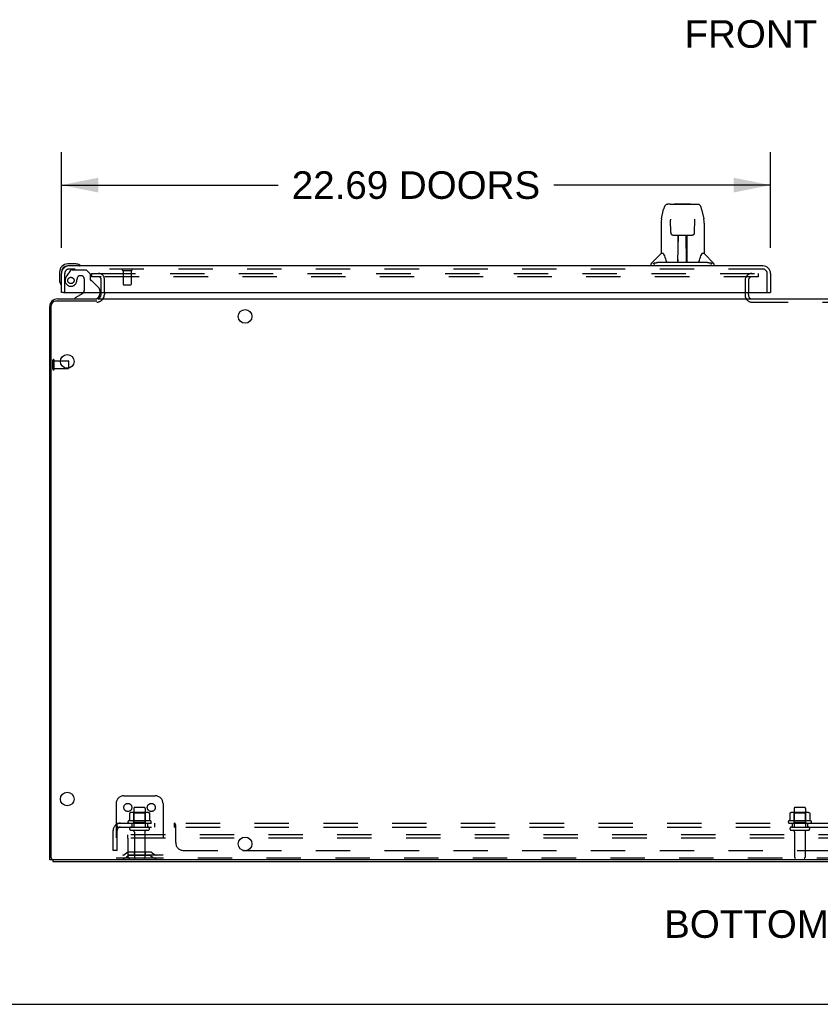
# Model space of a CAD drawing. Header units: inches. Extents: x 0 to 200, y 0 to 129.
# Tile 2 of 82: x 38 to 63, y 0 to 32. Entities that reach past the tile are written whole.
import ezdxf

# ---------------------------------------------------------------- set-up
doc = ezdxf.new("R2010")
doc.units = ezdxf.units.IN
doc.header["$LTSCALE"] = 11
doc.header["$MEASUREMENT"] = 0
doc.linetypes.add('HIDDEN', pattern=[0.2, 0.1, -0.1])
doc.layers.get('0').update_dxf_attribs({"linetype": 'CONTINUOUS'})
for name, color, linetype in [('DEFAULT_2', 8, 'HIDDEN'), ('DIMENSIONS', 7, 'CONTINUOUS'), ('LEFT_DOOR_ASSEMBLY', 7, 'CONTINUOUS'), ('SUBPANEL', 7, 'CONTINUOUS')]:
    doc.layers.add(name, color=color, linetype=linetype)
doc.styles.get("Standard").update_dxf_attribs({"font": 'arial.ttf'})
doc.dimstyles.new('DIMSTYLE_1', dxfattribs={"dimtxt": 0.882353, "dimasz": 1.176471, "dimexe": 0.09, "dimexo": 0.07, "dimgap": 0.0375, "dimtad": 0, "dimtih": 1, "dimtoh": 1, "dimzin": 4, "dimdsep": 46, "dimtxsty": 'Standard', "dimblk": '_FILLED', "dimblk1": '_FILLED', "dimblk2": '_FILLED', "dimcen": 0.09, "dimazin": 1, "dimtfac": 1, "dimtdec": 3, "dimtofl": 0, "dimtmove": 0, "dimatfit": 3, "dimldrblk": '_FILLED', "dimfxl": 0, "dimtolj": 1, "dimtzin": 4, "dimarcsym": 0})

# ---------------------------------------------------------------- blocks, each defined once
blk = doc.blocks.new('_FILLED')
at = {"color": 0, "linetype": 'ByBlock'}
blk.add_solid([(0, 0), (-1, 0.2), (-1, -0.2)], dxfattribs=at)
blk = doc.blocks.new('*D12')
at = {"layer": 'DIMENSIONS', "color": 2, "linetype": 'Continuous'}
for p, q in [((39.194, 24.203), (39.194, 27.268)), ((61.881, 24.203), (61.881, 27.268)), ((39.194, 26.209), (46.128, 26.209)), ((61.881, 26.209), (54.948, 26.209))]:
    blk.add_line(p, q, dxfattribs=at)
at = {"layer": 'DIMENSIONS', "color": 2, "linetype": 'Continuous', "xscale": 1.1764705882, "yscale": 1.1764705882, "zscale": 1.1764705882, "rotation": 180}
blk.add_blockref('_FILLED', (39.194, 26.209), dxfattribs=at)
at = {"layer": 'DIMENSIONS', "color": 2, "linetype": 'Continuous', "xscale": 1.1764705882, "yscale": 1.1764705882, "zscale": 1.1764705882}
blk.add_blockref('_FILLED', (61.881, 26.209), dxfattribs=at)
at = {"layer": 'DIMENSIONS', "color": 2, "linetype": 'Continuous', "insert": (50.538, 26.651), "char_height": 0.88235, "width": 7.9379, "attachment_point": 2, "line_spacing_factor": 0.9}
blk.add_mtext('22.69 DOORS', dxfattribs=at)

msp = doc.modelspace()

# ---------------------------------------------------------------- linework, layer by layer
at = {"color": 3, "linetype": 'Continuous'}
for p, q in [((40.465, 22.711), (40.465, 22.772)), ((39.065, 22.568), (40.322, 22.568)), ((38.819, 4.62), (38.819, 22.322)), ((38.923, 4.568), (86.715, 4.568))]:
    msp.add_line(p, q, dxfattribs=at)
at = {"color": 7, "linetype": 'Continuous'}
for p, q in [((40.569, 22.772), (40.569, 22.711)), ((61.173, 22.711), (61.173, 22.772)), ((40.326, 22.491), (39.001, 22.491)), ((40.371, 22.568), (85.266, 22.568)), ((38.871, 4.683), (38.871, 22.361)), ((39.164, 20.588), (39.413, 20.588)), ((39.423, 20.578), (39.423, 20.353)), ((38.923, 4.62), (38.819, 4.62)), ((38.923, 4.621), (38.923, 4.568)), ((86.704, 4.62), (38.933, 4.62)), ((0, 0), (200, 0))]:
    msp.add_line(p, q, dxfattribs=at)
for centre in [(45.069, 22.006), (39.381, 20.568), (39.381, 6.568), (45.069, 5.131)]:
    msp.add_circle(centre, 0.219, dxfattribs=at)
at = {"color": 3, "linetype": 'Continuous'}
for centre, radius, start, end in [((40.322, 22.711), 0.142, 270, 360), ((39.065, 22.322), 0.246, 90, 180), ((61.288, 22.683), 0.115, 192.8571, 244.7498)]:
    msp.add_arc(centre, radius, start, end, dxfattribs=at)
at = {"color": 7, "linetype": 'Continuous'}
for centre, radius, start, end in [((40.322, 22.711), 0.246, 324.6629, 360), ((39.001, 22.361), 0.13, 90, 180), ((39.413, 20.578), 0.01, 360, 90), ((38.933, 4.683), 0.0625, 180, 270)]:
    msp.add_arc(centre, radius, start, end, dxfattribs=at)
at = {"layer": 'DEFAULT_2', "color": 8, "linetype": 'HIDDEN'}
for p, q in [((40.152, 23.381), (40.152, 23.277)), ((40.152, 23.381), (40.465, 23.381)), ((40.469, 23.381), (61.485, 23.381)), ((61.485, 23.381), (61.485, 23.277)), ((40.465, 23.277), (40.152, 23.277)), ((40.465, 22.772), (40.465, 23.194)), ((61.485, 23.277), (40.469, 23.277)), ((40.569, 22.772), (40.569, 23.194)), ((61.069, 23.162), (61.069, 22.683)), ((61.173, 23.162), (61.173, 22.772)), ((61.173, 22.711), (61.173, 22.683)), ((61.288, 22.464), (61.349, 22.464)), ((61.349, 22.464), (64.288, 22.464)), ((38.923, 20.322), (38.923, 20.606)), ((38.966, 20.322), (38.966, 20.606)), ((38.966, 20.588), (39.164, 20.588)), ((38.966, 20.34), (39.413, 20.34)), ((39.423, 20.35), (39.423, 20.353)), ((41.194, 6.672), (42.194, 6.672)), ((40.944, 6.422), (40.944, 4.672)), ((42.444, 6.422), (42.444, 4.672)), ((41.375, 6.112), (41.375, 5.894)), ((41.95, 6.133), (41.438, 6.133)), ((41.51, 6.113), (41.49, 6.133)), ((41.51, 5.817), (41.51, 6.113)), ((41.877, 6.113), (41.51, 6.113)), ((41.511, 6.267), (41.511, 5.672)), ((41.847, 6.297), (41.541, 6.297)), ((41.877, 6.267), (41.877, 5.672)), ((41.877, 6.113), (41.897, 6.133)), ((41.877, 5.817), (41.877, 6.113)), ((42.013, 6.112), (42.013, 5.894)), ((62.5, 6.112), (62.5, 5.894)), ((63.075, 6.133), (62.563, 6.133)), ((62.635, 6.113), (62.615, 6.133)), ((63.002, 6.113), (62.635, 6.113)), ((62.635, 5.817), (62.635, 6.113)), ((62.636, 6.267), (62.636, 5.672)), ((62.972, 6.297), (62.666, 6.297)), ((63.002, 6.267), (63.002, 5.672)), ((63.002, 6.113), (63.022, 6.133)), ((63.002, 5.817), (63.002, 6.113)), ((63.138, 6.112), (63.138, 5.894)), ((42.05, 5.867), (41.338, 5.867)), ((41.36, 5.797), (42.028, 5.797)), ((41.429, 5.672), (41.958, 5.672)), ((41.51, 5.817), (41.49, 5.797)), ((41.877, 5.817), (41.51, 5.817)), ((41.877, 5.817), (41.897, 5.797)), ((63.175, 5.867), (62.463, 5.867)), ((62.485, 5.797), (63.153, 5.797)), ((62.554, 5.672), (63.083, 5.672)), ((62.635, 5.817), (62.615, 5.797)), ((63.002, 5.817), (62.635, 5.817)), ((63.002, 5.817), (63.022, 5.797)), ((41.319, 5.318), (41.319, 5.422)), ((84.319, 5.422), (41.319, 5.422)), ((41.958, 5.566), (41.429, 5.566)), ((41.528, 5.504), (41.528, 4.702)), ((41.86, 5.504), (41.86, 4.702)), ((63.083, 5.566), (62.554, 5.566)), ((62.653, 5.504), (62.653, 4.702)), ((62.985, 5.504), (62.985, 4.702)), ((41.319, 5.318), (41.319, 4.732)), ((84.319, 5.318), (41.319, 5.318)), ((42.444, 4.776), (40.944, 4.776)), ((41.287, 4.845), (41.219, 4.796)), ((41.348, 4.76), (41.28, 4.711)), ((42.034, 4.866), (41.353, 4.866)), ((42.034, 4.762), (41.353, 4.762)), ((41.519, 4.866), (41.519, 4.762)), ((41.869, 4.866), (41.869, 4.762)), ((42.04, 4.76), (42.108, 4.711)), ((42.101, 4.845), (42.169, 4.796)), ((41.379, 4.672), (40.944, 4.672)), ((84.259, 4.672), (41.379, 4.672))]:
    msp.add_line(p, q, dxfattribs=at)
for points in [[(41.381, 6.121), (41.38, 6.12), (41.378, 6.119), (41.377, 6.118), (41.376, 6.116), (41.375, 6.115), (41.375, 6.113), (41.375, 6.112)], [(42.007, 6.121), (42.008, 6.12), (42.01, 6.119), (42.011, 6.118), (42.012, 6.116), (42.012, 6.115), (42.013, 6.113), (42.013, 6.112)], [(62.506, 6.121), (62.505, 6.12), (62.503, 6.119), (62.502, 6.118), (62.501, 6.116), (62.5, 6.115), (62.5, 6.113), (62.5, 6.112)], [(63.132, 6.121), (63.133, 6.12), (63.135, 6.119), (63.136, 6.118), (63.137, 6.116), (63.137, 6.115), (63.138, 6.113), (63.138, 6.112)], [(41.375, 5.894), (41.375, 5.892), (41.375, 5.891), (41.374, 5.89), (41.374, 5.889), (41.374, 5.889), (41.373, 5.888), (41.373, 5.888), (41.373, 5.887), (41.372, 5.887), (41.372, 5.886), (41.372, 5.886), (41.371, 5.886), (41.371, 5.886), (41.371, 5.885), (41.371, 5.885), (41.37, 5.885), (41.37, 5.885), (41.37, 5.885)], [(42.018, 5.885), (42.018, 5.885), (42.018, 5.885), (42.017, 5.885), (42.017, 5.885), (42.017, 5.886), (42.016, 5.886), (42.016, 5.886), (42.016, 5.886), (42.015, 5.887), (42.015, 5.887), (42.015, 5.888), (42.014, 5.888), (42.014, 5.889), (42.014, 5.889), (42.013, 5.89), (42.013, 5.891), (42.013, 5.892), (42.013, 5.894)], [(62.5, 5.894), (62.5, 5.892), (62.5, 5.891), (62.499, 5.89), (62.499, 5.889), (62.499, 5.889), (62.498, 5.888), (62.498, 5.888), (62.498, 5.887), (62.497, 5.887), (62.497, 5.886), (62.497, 5.886), (62.496, 5.886), (62.496, 5.886), (62.496, 5.885), (62.496, 5.885), (62.495, 5.885), (62.495, 5.885), (62.495, 5.885)], [(63.143, 5.885), (63.143, 5.885), (63.143, 5.885), (63.142, 5.885), (63.142, 5.885), (63.142, 5.886), (63.141, 5.886), (63.141, 5.886), (63.141, 5.886), (63.14, 5.887), (63.14, 5.887), (63.14, 5.888), (63.139, 5.888), (63.139, 5.889), (63.139, 5.889), (63.138, 5.89), (63.138, 5.891), (63.138, 5.892), (63.138, 5.894)]]:
    msp.add_lwpolyline(points, dxfattribs=at)
for centre in [(41.319, 6.297), (42.069, 6.297)]:
    msp.add_circle(centre, 0.128, dxfattribs=at)
for centre, radius, start, end in [((40.383, 23.194), 0.186, 0, 90), ((61.288, 23.162), 0.219, 90, 180), ((40.383, 23.194), 0.0823, 0, 90), ((61.288, 23.162), 0.115, 90, 180), ((61.288, 22.683), 0.219, 180, 270), ((61.288, 22.683), 0.115, 180, 192.8571), ((40.322, 22.711), 0.246, 270, 324.6629), ((61.288, 22.683), 0.115, 244.7498, 270), ((38.944, 20.606), 0.0215, 360, 180), ((38.944, 20.322), 0.0215, 180, 0), ((39.413, 20.35), 0.01, 270, 0), ((41.194, 6.422), 0.25, 90, 180), ((42.194, 6.422), 0.25, 0, 90), ((41.438, 5.992), 0.141, 90, 113.95), ((41.541, 6.267), 0.03, 90, 180), ((41.847, 6.267), 0.03, 0, 90), ((41.95, 5.992), 0.141, 66.05, 90), ((62.563, 5.992), 0.141, 90, 113.95), ((62.666, 6.267), 0.03, 90, 180), ((62.972, 6.267), 0.03, 0, 90), ((63.075, 5.992), 0.141, 66.05, 90), ((41.36, 5.835), 0.0384, 124.4497, 270), ((41.694, 5.267), 0.698, 117.6814, 120.6631), ((41.429, 5.619), 0.053, 90, 270), ((41.958, 5.619), 0.053, 270, 90), ((41.694, 5.267), 0.698, 59.3369, 62.3186), ((42.028, 5.835), 0.0384, 270, 55.5503), ((62.485, 5.835), 0.0384, 124.4497, 270), ((62.819, 5.267), 0.698, 117.6814, 120.6631), ((62.554, 5.619), 0.053, 90, 270), ((63.083, 5.619), 0.053, 270, 90), ((62.819, 5.267), 0.698, 59.3369, 62.3186), ((63.153, 5.835), 0.0384, 270, 55.5503), ((41.465, 5.504), 0.0625, 0, 90), ((41.922, 5.504), 0.0625, 90, 180), ((62.59, 5.504), 0.0625, 0, 90), ((63.047, 5.504), 0.0625, 90, 180), ((41.158, 4.88), 0.104, 270, 305.7539), ((41.353, 4.752), 0.114, 90, 125.7539), ((41.379, 4.732), 0.06, 180, 270), ((41.353, 4.752), 0.01, 90, 125.7539), ((42.034, 4.752), 0.114, 54.2461, 90), ((42.034, 4.752), 0.01, 54.2461, 90), ((42.23, 4.88), 0.104, 234.2461, 270), ((41.158, 4.88), 0.208, 270, 305.7539), ((41.558, 4.702), 0.03, 180, 270), ((41.83, 4.702), 0.03, 270, 360), ((42.23, 4.88), 0.208, 234.2461, 270), ((62.683, 4.702), 0.03, 180, 270), ((62.955, 4.702), 0.03, 270, 360)]:
    msp.add_arc(centre, radius, start, end, dxfattribs=at)
at = {"layer": 'LEFT_DOOR_ASSEMBLY', "color": 7, "linetype": 'Continuous'}
for p, q in [((58.665, 25.595), (58.584, 25.595)), ((58.666, 25.595), (59.468, 25.595)), ((58.671, 25.595), (58.669, 25.595)), ((58.831, 25.614), (58.811, 25.595)), ((58.831, 25.614), (59.307, 25.614)), ((59.307, 25.614), (59.327, 25.595)), ((59.472, 25.595), (59.468, 25.595)), ((59.473, 25.595), (59.554, 25.595)), ((58.395, 25.135), (58.46, 25.44)), ((59.678, 25.44), (59.743, 25.135)), ((58.38, 24.992), (58.38, 24.02)), ((58.681, 25.12), (58.681, 25.117)), ((58.681, 25.117), (58.681, 25.114)), ((58.681, 25.114), (58.681, 25.11)), ((58.681, 25.11), (58.681, 25.102)), ((58.681, 25.102), (58.682, 25.092)), ((58.689, 24.688), (58.682, 25.092)), ((59.449, 24.688), (59.456, 25.101)), ((59.456, 25.101), (59.457, 25.109)), ((59.457, 25.109), (59.457, 25.114)), ((59.758, 24.991), (59.758, 24.02)), ((58.769, 24.61), (58.889, 24.61)), ((58.92, 23.764), (58.934, 24.611)), ((58.927, 24.195), (58.927, 24.611)), ((59.195, 23.744), (59.18, 24.611)), ((59.211, 23.744), (59.211, 24.611)), ((59.249, 24.61), (59.369, 24.61)), ((58.931, 24.386), (58.927, 24.386)), ((58.93, 24.374), (58.927, 24.374)), ((59.211, 24.386), (59.184, 24.386)), ((59.211, 24.374), (59.184, 24.374)), ((58.374, 24.014), (58.077, 23.716)), ((58.453, 24.02), (58.38, 24.02)), ((59.188, 24.146), (59.211, 24.146)), ((59.211, 24.142), (59.188, 24.142)), ((59.758, 24.02), (59.685, 24.02)), ((59.764, 24.014), (60.061, 23.716)), ((39.653, 23.686), (39.397, 23.686)), ((39.44, 23.626), (39.397, 23.626)), ((39.691, 23.683), (39.653, 23.686)), ((39.789, 23.639), (39.789, 23.639)), ((58.065, 23.626), (58.065, 23.688)), ((58.217, 23.716), (58.148, 23.716)), ((58.342, 23.744), (59.796, 23.744)), ((58.921, 23.816), (58.92, 23.79)), ((58.927, 23.744), (58.927, 23.748)), ((59.194, 23.79), (59.194, 23.816)), ((59.989, 23.716), (59.92, 23.716)), ((60.073, 23.626), (60.073, 23.688)), ((39.134, 23.423), (39.134, 23.167)), ((39.194, 23.423), (39.194, 23.38)), ((39.134, 23.167), (39.137, 23.129)), ((39.179, 23.038), (39.18, 23.034)), ((39.18, 23.034), (39.18, 23.033)), ((39.256, 22.772), (39.194, 22.772)), ((39.874, 22.745), (39.636, 22.607)), ((40.423, 22.772), (40.423, 22.725)), ((61.819, 22.772), (61.881, 22.772)), ((39.636, 22.568), (39.636, 22.607))]:
    msp.add_line(p, q, dxfattribs=at)
at = {"layer": 'LEFT_DOOR_ASSEMBLY', "color": 3, "linetype": 'Continuous'}
for p, q in [((61.635, 23.626), (39.44, 23.626)), ((39.194, 22.772), (39.194, 23.38)), ((61.881, 23.38), (61.881, 22.772)), ((39.256, 22.772), (61.819, 22.772))]:
    msp.add_line(p, q, dxfattribs=at)
at = {"layer": 'LEFT_DOOR_ASSEMBLY', "color": 8, "linetype": 'HIDDEN'}
for p, q in [((39.298, 22.772), (39.298, 23.38)), ((39.474, 23.467), (39.373, 23.323)), ((61.635, 23.522), (39.44, 23.522)), ((39.539, 23.501), (39.99, 23.501)), ((40.116, 23.375), (39.99, 23.501)), ((40.116, 23.375), (40.116, 23.196)), ((41.156, 23.479), (41.44, 23.479)), ((41.174, 23.479), (41.174, 23.032)), ((41.422, 23.479), (41.422, 23.032)), ((61.777, 22.772), (61.777, 23.38)), ((39.826, 23.309), (39.793, 23.309)), ((39.924, 23.211), (39.924, 22.832)), ((40.174, 23.138), (40.394, 22.918)), ((41.184, 23.022), (41.412, 23.022)), ((40.423, 22.848), (40.423, 22.772))]:
    msp.add_line(p, q, dxfattribs=at)
at = {"layer": 'LEFT_DOOR_ASSEMBLY', "color": 7, "linetype": 'Continuous'}
for points in [[(58.584, 25.595), (58.581, 25.594), (58.567, 25.593), (58.554, 25.59), (58.542, 25.584), (58.531, 25.578), (58.521, 25.57), (58.511, 25.561), (58.503, 25.551), (58.496, 25.541), (58.49, 25.529), (58.484, 25.517), (58.478, 25.503), (58.473, 25.488), (58.468, 25.472), (58.463, 25.453), (58.46, 25.44)], [(59.678, 25.44), (59.675, 25.453), (59.67, 25.472), (59.665, 25.488), (59.66, 25.504), (59.654, 25.517), (59.648, 25.53), (59.641, 25.541), (59.634, 25.552), (59.626, 25.561), (59.617, 25.57), (59.606, 25.578), (59.595, 25.585), (59.583, 25.59), (59.57, 25.593), (59.556, 25.595), (59.554, 25.595)], [(58.395, 25.135), (58.389, 25.104), (58.384, 25.064), (58.381, 25.024), (58.38, 24.992)], [(58.681, 25.123), (58.681, 25.123), (58.681, 25.123), (58.681, 25.123), (58.681, 25.123), (58.681, 25.122), (58.681, 25.121), (58.681, 25.12)], [(59.457, 25.114), (59.457, 25.118), (59.457, 25.119), (59.457, 25.121), (59.457, 25.122), (59.457, 25.122), (59.457, 25.123), (59.457, 25.123)], [(59.758, 24.991), (59.757, 25.025), (59.754, 25.065), (59.748, 25.105), (59.743, 25.135)], [(58.689, 24.688), (58.69, 24.675), (58.693, 24.663), (58.699, 24.651), (58.706, 24.64), (58.715, 24.631), (58.725, 24.623), (58.736, 24.617), (58.747, 24.613), (58.759, 24.611), (58.768, 24.61)], [(58.889, 24.61), (58.893, 24.61), (58.901, 24.611), (58.91, 24.611), (58.918, 24.611), (58.925, 24.611)], [(58.925, 24.611), (59.213, 24.611), (59.221, 24.611), (59.229, 24.611), (59.237, 24.611), (59.246, 24.61), (59.249, 24.61)], [(59.37, 24.61), (59.38, 24.611), (59.392, 24.613), (59.403, 24.618), (59.414, 24.624), (59.424, 24.632), (59.433, 24.641), (59.44, 24.652), (59.445, 24.664), (59.448, 24.676), (59.449, 24.688)], [(58.45, 24.02), (58.455, 24.009), (58.469, 23.981), (58.484, 23.945), (58.5, 23.903), (58.516, 23.855), (58.53, 23.808)], [(59.607, 23.808), (59.622, 23.854), (59.637, 23.901), (59.653, 23.944), (59.668, 23.98), (59.682, 24.009), (59.688, 24.02)], [(39.789, 23.639), (39.787, 23.64), (39.786, 23.64), (39.784, 23.641), (39.782, 23.641)], [(58.146, 23.688), (58.145, 23.689), (58.143, 23.69), (58.142, 23.691), (58.141, 23.692), (58.141, 23.693), (58.14, 23.694), (58.139, 23.695), (58.138, 23.696), (58.138, 23.698), (58.138, 23.699), (58.137, 23.7), (58.137, 23.702), (58.137, 23.703), (58.137, 23.704), (58.138, 23.706), (58.138, 23.707), (58.139, 23.709), (58.14, 23.71), (58.142, 23.712), (58.143, 23.713), (58.144, 23.714), (58.146, 23.715), (58.147, 23.716), (58.148, 23.716)], [(58.17, 23.673), (58.163, 23.677), (58.157, 23.681), (58.151, 23.685), (58.146, 23.688)], [(58.217, 23.716), (58.217, 23.717), (58.217, 23.717), (58.217, 23.718), (58.216, 23.718), (58.216, 23.719), (58.216, 23.72), (58.216, 23.72), (58.216, 23.721), (58.216, 23.721), (58.217, 23.722), (58.217, 23.723), (58.218, 23.724), (58.219, 23.724), (58.219, 23.725), (58.22, 23.726), (58.221, 23.726), (58.222, 23.727), (58.223, 23.727), (58.224, 23.728), (58.225, 23.728), (58.227, 23.729), (58.228, 23.729), (58.229, 23.73), (58.23, 23.73), (58.231, 23.73), (58.232, 23.731), (58.234, 23.731), (58.235, 23.731), (58.236, 23.732), (58.238, 23.732), (58.239, 23.733), (58.241, 23.733), (58.243, 23.733), (58.244, 23.734), (58.246, 23.734), (58.248, 23.735), (58.25, 23.735), (58.252, 23.735), (58.253, 23.736), (58.255, 23.736), (58.257, 23.737), (58.259, 23.737), (58.261, 23.737), (58.264, 23.738), (58.266, 23.738), (58.268, 23.738), (58.27, 23.739), (58.273, 23.739), (58.275, 23.74), (58.278, 23.74), (58.281, 23.74), (58.284, 23.741), (58.287, 23.741), (58.29, 23.741), (58.293, 23.742), (58.297, 23.742), (58.3, 23.742), (58.304, 23.743), (58.308, 23.743), (58.312, 23.743), (58.317, 23.743), (58.321, 23.744), (58.326, 23.744), (58.331, 23.744), (58.337, 23.744), (58.342, 23.744)], [(58.53, 23.808), (58.533, 23.799), (58.538, 23.786), (58.543, 23.776), (58.548, 23.767)], [(58.548, 23.767), (58.553, 23.76), (58.559, 23.754), (58.566, 23.749), (58.573, 23.746), (58.58, 23.744), (58.583, 23.744)], [(59.555, 23.744), (59.557, 23.744), (59.565, 23.746), (59.572, 23.749), (59.579, 23.754), (59.584, 23.76), (59.59, 23.767)], [(59.59, 23.767), (59.595, 23.776), (59.6, 23.786), (59.605, 23.799), (59.607, 23.808)], [(59.796, 23.744), (59.801, 23.744), (59.806, 23.744), (59.811, 23.744), (59.816, 23.744), (59.821, 23.743), (59.825, 23.743), (59.83, 23.743), (59.834, 23.743), (59.837, 23.742), (59.841, 23.742), (59.845, 23.742), (59.848, 23.741), (59.851, 23.741), (59.854, 23.741), (59.857, 23.74), (59.86, 23.74), (59.862, 23.74), (59.865, 23.739), (59.867, 23.739), (59.87, 23.738), (59.872, 23.738), (59.874, 23.738), (59.876, 23.737), (59.878, 23.737), (59.88, 23.737), (59.882, 23.736), (59.884, 23.736), (59.886, 23.735), (59.888, 23.735), (59.89, 23.735), (59.892, 23.734), (59.894, 23.734), (59.895, 23.733), (59.897, 23.733), (59.898, 23.733), (59.9, 23.732), (59.901, 23.732), (59.903, 23.731), (59.904, 23.731), (59.905, 23.731), (59.907, 23.73), (59.908, 23.73), (59.909, 23.73), (59.91, 23.729), (59.911, 23.729), (59.912, 23.728), (59.913, 23.728), (59.914, 23.727), (59.915, 23.727), (59.916, 23.726), (59.917, 23.726), (59.918, 23.725), (59.919, 23.724), (59.92, 23.724), (59.921, 23.723), (59.921, 23.722), (59.922, 23.721), (59.922, 23.721), (59.922, 23.72), (59.922, 23.72), (59.922, 23.719), (59.922, 23.718), (59.921, 23.718), (59.921, 23.717), (59.921, 23.717), (59.92, 23.716)], [(59.992, 23.688), (59.986, 23.685), (59.981, 23.681), (59.974, 23.677), (59.968, 23.673)], [(59.989, 23.716), (59.991, 23.716), (59.992, 23.715), (59.994, 23.714), (59.995, 23.713), (59.997, 23.711), (59.998, 23.71), (59.999, 23.709), (60, 23.707), (60, 23.705), (60.001, 23.704), (60.001, 23.702), (60.001, 23.701), (60, 23.699), (60, 23.698), (59.999, 23.696), (59.999, 23.695), (59.998, 23.694), (59.997, 23.693), (59.996, 23.692), (59.995, 23.69), (59.993, 23.689), (59.992, 23.688)], [(39.18, 23.033), (39.181, 23.031), (39.181, 23.031)]]:
    msp.add_lwpolyline(points, dxfattribs=at)
at = {"layer": 'LEFT_DOOR_ASSEMBLY', "color": 8, "linetype": 'HIDDEN'}
msp.add_circle((39.498, 23.159), 0.101, dxfattribs=at)
at = {"layer": 'LEFT_DOOR_ASSEMBLY', "color": 7, "linetype": 'Continuous'}
for centre, radius, start, end in [((58.388, 24), 0.0197, 90, 135), ((59.75, 24), 0.0197, 45, 90), ((39.397, 23.423), 0.263, 90, 180), ((39.397, 23.423), 0.203, 90, 180), ((39.653, 23.436), 0.25, 59.1101, 90), ((39.774, 23.641), 0.015, 270, 353.6204), ((39.774, 23.638), 0.015, 6.3796, 59.1101), ((58.104, 23.688), 0.0394, 135, 180), ((58.939, 23.764), 0.0197, 179, 270), ((58.939, 23.764), 0.0197, 260.739, 269.9232), ((59.175, 23.764), 0.0197, 270, 1), ((59.175, 23.764), 0.0197, 270.0771, 272.6469), ((60.033, 23.688), 0.0394, 0, 45), ((39.384, 23.167), 0.25, 180, 210.8899), ((39.182, 23.046), 0.015, 210.8899, 263.6204), ((39.179, 23.046), 0.015, 276.3796, 360), ((39.824, 22.832), 0.1, 300.092, 323.4532), ((40.266, 22.725), 0.157, 270, 360)]:
    msp.add_arc(centre, radius, start, end, dxfattribs=at)
at = {"layer": 'LEFT_DOOR_ASSEMBLY', "color": 3, "linetype": 'Continuous'}
for centre, start, end in [((39.44, 23.38), 90, 180), ((61.635, 23.38), 0, 90)]:
    msp.add_arc(centre, 0.246, start, end, dxfattribs=at)
at = {"layer": 'LEFT_DOOR_ASSEMBLY', "color": 8, "linetype": 'HIDDEN'}
for centre, radius, start, end in [((39.44, 23.38), 0.142, 90, 180), ((39.688, 23.101), 0.386, 144.9, 163.1561), ((39.539, 23.422), 0.079, 90, 144.9), ((41.156, 23.501), 0.0215, 90, 270), ((41.44, 23.501), 0.0215, 270, 90), ((61.635, 23.38), 0.142, 0, 90), ((39.498, 23.159), 0.187, 163.1561, 342.1518), ((39.302, 23.222), 0.393, 342.0702, 358.3401), ((39.793, 23.211), 0.098, 90, 180), ((39.826, 23.211), 0.098, 0, 90), ((40.155, 23.196), 0.039, 180, 248.3904), ((40.104, 23.067), 0.1, 45, 68.3904), ((41.184, 23.032), 0.01, 180, 270), ((41.412, 23.032), 0.01, 270, 360), ((39.824, 22.832), 0.1, 323.4532, 360), ((40.323, 22.848), 0.1, 0, 45)]:
    msp.add_arc(centre, radius, start, end, dxfattribs=at)
at = {"layer": 'LEFT_DOOR_ASSEMBLY', "color": 7, "linetype": 'Continuous'}
for centre, major_axis, start_param, end_param in [((58.919, 23.784), (0, 0.0394), -2.940151, -2.835726), ((59.195, 23.784), (0.0394, 0), -1.875951, -1.570796)]:
    msp.add_ellipse(centre, major_axis=major_axis, ratio=1, start_param=start_param, end_param=end_param, dxfattribs=at)
at = {"layer": 'SUBPANEL', "color": 8, "linetype": 'HIDDEN'}
for p, q in [((40.937, 5.743), (41.016, 5.647)), ((40.975, 5.672), (40.975, 5.797)), ((40.975, 5.797), (84.663, 5.797)), ((40.975, 5.672), (84.663, 5.672)), ((41.444, 5.797), (41.444, 5.672)), ((41.944, 5.797), (41.944, 5.672)), ((42.172, 5.797), (42.172, 5.672)), ((42.453, 5.797), (42.453, 5.672)), ((42.815, 5.672), (42.815, 5.797)), ((42.816, 5.797), (42.815, 5.797)), ((42.821, 5.795), (42.819, 5.796)), ((42.833, 5.778), (42.832, 5.781)), ((42.845, 5.75), (42.844, 5.753)), ((42.847, 5.747), (42.845, 5.75)), ((42.85, 5.172), (42.85, 5.743)), ((62.569, 5.797), (62.569, 5.672)), ((63.069, 5.797), (63.069, 5.672)), ((40.85, 4.922), (40.85, 5.56)), ((40.975, 4.922), (40.975, 5.56)), ((42.83, 5.658), (42.828, 5.661)), ((42.85, 5.647), (42.848, 5.646)), ((40.975, 4.922), (40.85, 4.922)), ((43.1, 4.922), (45.003, 4.922)), ((45.135, 4.922), (80.503, 4.922))]:
    msp.add_line(p, q, dxfattribs=at)
at = {"layer": 'SUBPANEL', "color": 3, "linetype": 'Continuous'}
msp.add_line((45.003, 4.922), (45.135, 4.922), dxfattribs=at)
at = {"layer": 'SUBPANEL', "color": 8, "linetype": 'HIDDEN'}
for points in [[(40.937, 5.743), (40.939, 5.745), (40.941, 5.747), (40.943, 5.75), (40.945, 5.753), (40.947, 5.757), (40.949, 5.76), (40.95, 5.764), (40.952, 5.767)], [(40.952, 5.767), (40.955, 5.774), (40.956, 5.778), (40.958, 5.781), (40.959, 5.784), (40.961, 5.787), (40.963, 5.789), (40.965, 5.792), (40.967, 5.794), (40.969, 5.795), (40.97, 5.796), (40.972, 5.797), (40.974, 5.797), (40.975, 5.797)], [(40.975, 5.731), (40.975, 5.732), (40.975, 5.732), (40.975, 5.732), (40.975, 5.732), (40.975, 5.732), (40.975, 5.731), (40.975, 5.731), (40.975, 5.73), (40.975, 5.73), (40.975, 5.729), (40.975, 5.729)], [(40.998, 5.668), (40.998, 5.668), (40.998, 5.668), (40.998, 5.668), (40.998, 5.669), (40.998, 5.669), (40.997, 5.669), (40.997, 5.67), (40.997, 5.67), (40.996, 5.671), (40.996, 5.671), (40.996, 5.672), (40.996, 5.672), (40.995, 5.673), (40.995, 5.674), (40.995, 5.674), (40.994, 5.675), (40.994, 5.675), (40.994, 5.676), (40.993, 5.677), (40.993, 5.677), (40.992, 5.678), (40.992, 5.679), (40.992, 5.68), (40.991, 5.68), (40.991, 5.681), (40.991, 5.682), (40.99, 5.682), (40.99, 5.683), (40.99, 5.684), (40.989, 5.685), (40.989, 5.685), (40.989, 5.686), (40.988, 5.687), (40.988, 5.688), (40.988, 5.689), (40.987, 5.69), (40.987, 5.69), (40.987, 5.691), (40.986, 5.692), (40.986, 5.693), (40.985, 5.694), (40.985, 5.695), (40.985, 5.696), (40.984, 5.697), (40.984, 5.698), (40.984, 5.699), (40.983, 5.7), (40.983, 5.701), (40.983, 5.702), (40.982, 5.703), (40.982, 5.704), (40.981, 5.705), (40.981, 5.706), (40.981, 5.707), (40.98, 5.708), (40.98, 5.709), (40.98, 5.71), (40.979, 5.711), (40.979, 5.713), (40.979, 5.714), (40.979, 5.715), (40.978, 5.716), (40.978, 5.717), (40.978, 5.718), (40.978, 5.719), (40.977, 5.72), (40.977, 5.72), (40.977, 5.721), (40.977, 5.722), (40.976, 5.723), (40.976, 5.724), (40.976, 5.725), (40.976, 5.726), (40.976, 5.727), (40.976, 5.728), (40.976, 5.728), (40.975, 5.729), (40.975, 5.73), (40.975, 5.731), (40.975, 5.731), (40.975, 5.731), (40.975, 5.731)], [(41.003, 5.654), (40.999, 5.658), (40.997, 5.66), (40.994, 5.661), (40.992, 5.663), (40.99, 5.665), (40.987, 5.667), (40.985, 5.669), (40.983, 5.67), (40.981, 5.671), (40.979, 5.672), (40.977, 5.672), (40.975, 5.672)], [(40.995, 5.672), (40.996, 5.671), (40.996, 5.671), (40.996, 5.67), (40.997, 5.67), (40.997, 5.67), (40.997, 5.669), (40.998, 5.669), (40.998, 5.669), (40.998, 5.668), (40.998, 5.668), (40.998, 5.668), (40.998, 5.668)], [(42.828, 5.787), (42.827, 5.789), (42.825, 5.792), (42.823, 5.794), (42.821, 5.795), (42.819, 5.796), (42.818, 5.797), (42.816, 5.797), (42.815, 5.797)], [(42.825, 5.665), (42.824, 5.667), (42.822, 5.669), (42.821, 5.67), (42.819, 5.671), (42.818, 5.672), (42.816, 5.672), (42.815, 5.672)], [(42.818, 5.672), (42.816, 5.672), (42.815, 5.672)], [(42.828, 5.661), (42.826, 5.663), (42.825, 5.665), (42.824, 5.667), (42.822, 5.669), (42.821, 5.67), (42.819, 5.671)], [(42.832, 5.781), (42.83, 5.784), (42.828, 5.787), (42.827, 5.789), (42.825, 5.792)], [(42.836, 5.771), (42.835, 5.774), (42.833, 5.778)], [(42.844, 5.753), (42.842, 5.757), (42.841, 5.76), (42.839, 5.764), (42.836, 5.771)], [(42.85, 5.743), (42.849, 5.745), (42.847, 5.747)], [(41.016, 5.647), (41.015, 5.646), (41.015, 5.646), (41.014, 5.646), (41.013, 5.646), (41.012, 5.647), (41.011, 5.647), (41.009, 5.648), (41.008, 5.65), (41.006, 5.651), (41.004, 5.652), (41.003, 5.654)], [(42.84, 5.647), (42.839, 5.648), (42.837, 5.65), (42.836, 5.651), (42.834, 5.652), (42.833, 5.654), (42.832, 5.656), (42.83, 5.658)], [(42.85, 5.647), (42.848, 5.646), (42.847, 5.646), (42.845, 5.646), (42.843, 5.646), (42.842, 5.647), (42.84, 5.647), (42.839, 5.648), (42.837, 5.65), (42.836, 5.651), (42.834, 5.652), (42.833, 5.654)], [(42.847, 5.646), (42.845, 5.646), (42.843, 5.646)]]:
    msp.add_lwpolyline(points, dxfattribs=at)
for centre, radius, start, end in [((41.087, 5.56), 0.237, 90, 180), ((41.087, 5.56), 0.112, 90, 180), ((43.1, 5.172), 0.25, 180, 270)]:
    msp.add_arc(centre, radius, start, end, dxfattribs=at)

# ---------------------------------------------------------------- texts
at = {"layer": 'DIMENSIONS', "color": 2, "linetype": 'Continuous', "attachment_point": 2, "line_spacing_factor": 0.9}
for s, insert, char_height, width in [('FRONT VIEW', (62.998, 31.486), 0.8824, 7.72141), ('BOTTOM VIEW', (62.859, 3.009), 0.88235, 8.74481)]:
    msp.add_mtext(s, dxfattribs=dict(at, insert=insert, char_height=char_height, width=width))

# ---------------------------------------------------------------- dimensions: what is measured, and where the dimension line sits
at = {"layer": 'DIMENSIONS', "color": 2, "linetype": 'Continuous'}
dim = msp.add_linear_dim(base=(61.881, 26.209), p1=(39.194, 24.133), p2=(61.881, 24.133), text='<> DOORS', dimstyle='DIMSTYLE_1', dxfattribs=at)
dim.commit()
dim.dimension.update_dxf_attribs({"geometry": '*D12', "text_midpoint": (50.538, 26.209), "dimtype": 160})

doc.saveas('drawing.dxf')
